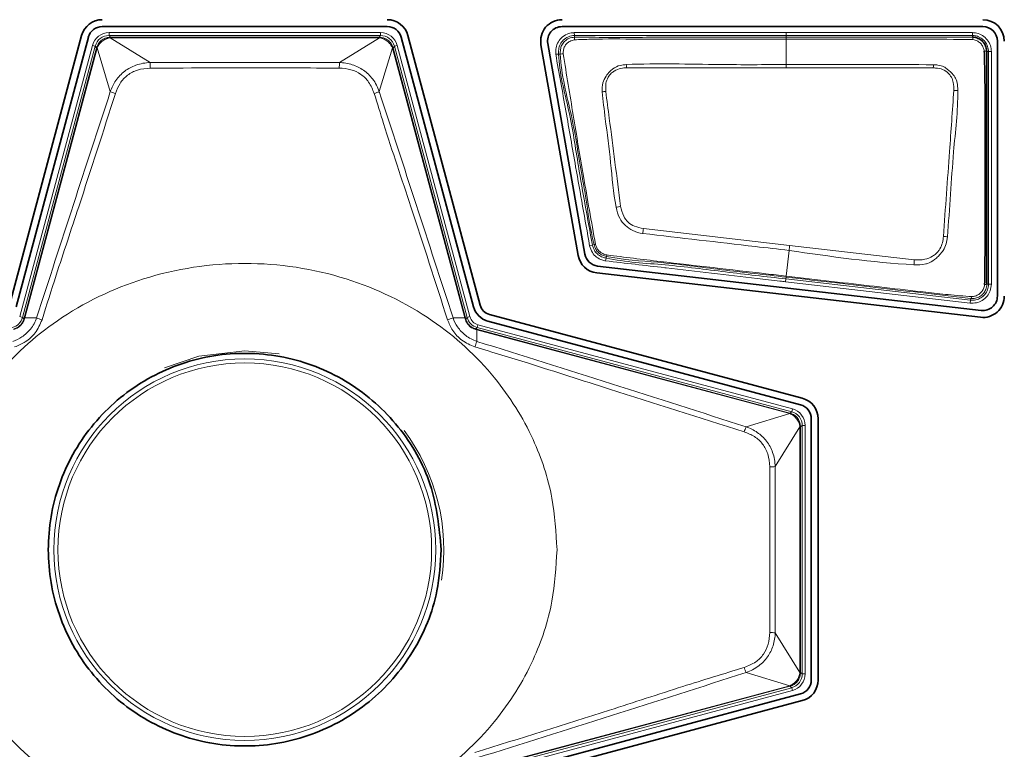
# Model space of a CAD drawing. Header units: millimetres. Extents: x 0 to 1118, y 0 to 864.
# Tile 240 of 256: x 735 to 744, y 480 to 486. Entities that reach past the tile are written whole.
import ezdxf

# ---------------------------------------------------------------- set-up
doc = ezdxf.new("R2010")
doc.units = ezdxf.units.MM
doc.layers.add('ALPHAREV', color=7, linetype='Continuous', lineweight=25)
doc.styles.add('SLDTEXTSTYLE0', font='TXT', dxfattribs={"width": 0.605})
doc.dimstyles.new('SLDDIMSTYLE3', dxfattribs={"dimtxt": 3.175, "dimasz": 4.572, "dimexe": 0, "dimexo": 0.0625, "dimgap": 0.79375, "dimtad": 0, "dimtih": 1, "dimtoh": 1, "dimdec": 0, "dimlfac": 4, "dimrnd": 1e-09, "dimzin": 12, "dimdsep": 46, "dimtxsty": 'SLDTEXTSTYLE0', "dimsah": 1, "dimcen": 0.09, "dimadec": 0, "dimazin": 3, "dimtfac": 1, "dimtofl": 0, "dimtmove": 0, "dimatfit": 3, "dimfxl": 1, "dimfrac": 2, "dimtolj": 1, "dimtzin": 12, "dimarcsym": 0})

# ---------------------------------------------------------------- blocks, each defined once
blk = doc.blocks.new('_D_14')
at = {"layer": 'ALPHAREV'}
for p, q in [((785.9052, 483.0737), (785.9052, 401.703)), ((689.8387, 418.1632), (689.8387, 401.703)), ((737.2656, 408.1759), (736.1742, 408.1759)), ((736.1742, 408.1759), (736.1742, 403.3032)), ((745.7543, 408.1759), (746.8457, 408.1759)), ((746.8457, 408.1759), (746.8457, 403.3032)), ((689.8387, 403.3032), (721.8859, 403.3032)), ((736.1742, 403.3032), (737.2656, 403.3032)), ((746.8457, 403.3032), (745.7543, 403.3032)), ((785.9052, 403.3032), (753.858, 403.3032))]:
    blk.add_line(p, q, dxfattribs=at)
for points in [[(689.8387, 403.3032), (694.4107, 402.5412), (694.4107, 404.0652)], [(785.9052, 403.3032), (781.3332, 404.0652), (781.3332, 402.5412)]]:
    blk.add_solid(points, dxfattribs=at)
at = {"layer": 'ALPHAREV', "char_height": 3.175, "attachment_point": 1, "style": 'SLDTEXTSTYLE0'}
for s, insert in [('384', (727.8067, 407.396)), ('15.1', (737.2656, 407.396)), ('FOOT TO COG', (722.6121, 401.7956))]:
    blk.add_mtext(s, dxfattribs=dict(at, insert=insert))

msp = doc.modelspace()

# ---------------------------------------------------------------- linework, layer by layer
at = {"color": 7, "linetype": 'Continuous', "lineweight": 35}
for p, q in [((735.9273, 486.2524), (738.415, 486.2524)), ((739.9397, 486.2524), (743.6137, 486.2524)), ((735.7473, 486.1746), (735.1162, 483.8193)), ((735.1745, 483.8036), (735.8056, 486.159)), ((738.5367, 486.159), (739.1678, 483.8036)), ((739.2261, 483.8193), (738.595, 486.1746)), ((743.5211, 486.1594), (743.5212, 486.1594)), ((739.7562, 486.0941), (740.0807, 484.2538)), ((740.1401, 484.2642), (739.8156, 486.1045)), ((743.7397, 486.1264), (743.7397, 483.8985)), ((743.5992, 483.7733), (740.2497, 484.161)), ((740.2428, 484.101), (743.5922, 483.7134)), ((742.0369, 483.0073), (739.3065, 483.7389)), ((735.2433, 483.7001), (735.2459, 483.7098)), ((739.2909, 483.6806), (742.0213, 482.949)), ((739.1874, 483.6117), (739.1971, 483.6091)), ((742.1147, 482.8273), (742.1147, 480.5455)), ((742.175, 480.5455), (742.175, 482.8273)), ((742.0213, 480.4238), (739.2909, 479.6922)), ((739.3065, 479.634), (742.0369, 480.3656))]:
    msp.add_line(p, q, dxfattribs=at)
at = {"color": 7, "linetype": 'Continuous', "lineweight": 18}
for p, q in [((735.9862, 486.1996), (738.3561, 486.1996)), ((735.9862, 486.1996), (735.9862, 486.1746)), ((735.9862, 486.1746), (735.9981, 486.1591)), ((738.3561, 486.1746), (735.9862, 486.1746)), ((735.9968, 486.154), (736.3457, 485.9382)), ((735.9981, 486.1591), (735.9981, 486.1541)), ((735.9981, 486.1591), (738.3442, 486.1591)), ((738.3442, 486.1541), (735.9981, 486.1541)), ((737.9966, 485.9382), (738.3455, 486.154)), ((738.3442, 486.1591), (738.3561, 486.1746)), ((738.3442, 486.1591), (738.3442, 486.1541)), ((738.3561, 486.1996), (738.3561, 486.1746)), ((740.047, 486.1995), (740.0488, 486.1746)), ((740.0488, 486.1746), (740.0499, 486.1594)), ((741.8962, 486.1746), (741.8962, 486.1996)), ((741.8962, 486.1996), (743.5211, 486.1996)), ((741.8962, 486.1593), (741.8962, 486.1746)), ((743.5211, 486.1746), (741.8962, 486.1746)), ((741.8962, 486.1593), (741.8962, 486.1433)), ((741.8962, 485.9208), (741.8962, 486.1433)), ((743.5211, 486.1746), (743.5211, 486.1996)), ((743.5211, 486.1594), (743.5211, 486.1746)), ((735.2065, 483.7193), (735.8413, 486.0885)), ((735.8655, 486.082), (735.2307, 483.7128)), ((735.2459, 483.7098), (735.8774, 486.0665)), ((735.8823, 486.0652), (735.2508, 483.7085)), ((735.8413, 486.0885), (735.8655, 486.082)), ((735.8774, 486.0665), (735.8655, 486.082)), ((735.8774, 486.0665), (735.8823, 486.0652)), ((735.9975, 485.6845), (735.8826, 486.0664)), ((738.4597, 486.0664), (738.3448, 485.6845)), ((738.4601, 486.0652), (738.4649, 486.0665)), ((739.0915, 483.7085), (738.4601, 486.0652)), ((738.4768, 486.082), (738.4649, 486.0665)), ((738.4649, 486.0665), (739.0964, 483.7098)), ((738.501, 486.0885), (738.4768, 486.082)), ((739.1117, 483.7128), (738.4768, 486.082)), ((738.501, 486.0885), (739.1358, 483.7193)), ((739.8848, 486.0108), (739.9097, 486.0117)), ((739.925, 486.0122), (739.9097, 486.0117)), ((743.6619, 486.0339), (743.6466, 486.0339)), ((743.6619, 484.0023), (743.6619, 486.0339)), ((743.6619, 486.0339), (743.6869, 486.0339)), ((743.6869, 486.0339), (743.6869, 484.0023)), ((736.3457, 485.9382), (737.9966, 485.9382)), ((741.8962, 485.8928), (741.8962, 485.9208)), ((743.1803, 485.8917), (741.8962, 485.8928)), ((740.6499, 484.4881), (741.9264, 484.3404)), ((740.1809, 484.3378), (740.205, 484.3443)), ((740.205, 484.3443), (740.2199, 484.3483)), ((741.9264, 484.3404), (743.014, 484.2156)), ((740.3289, 484.2456), (740.3257, 484.2305)), ((741.8971, 484.0731), (741.9215, 484.2975)), ((740.3204, 484.2061), (740.3257, 484.2305)), ((741.8962, 484.0732), (741.8971, 484.0731)), ((741.8915, 484.0241), (741.8944, 484.0489)), ((743.5021, 483.8377), (741.8915, 484.0241)), ((741.8961, 484.0643), (741.8944, 484.0489)), ((741.8944, 484.0489), (743.505, 483.8625)), ((741.8962, 484.0643), (741.8961, 484.0643)), ((741.8962, 484.0643), (741.8962, 484.0646)), ((743.6466, 484.0023), (743.6619, 484.0023)), ((743.6619, 484.0023), (743.6869, 484.0023)), ((743.505, 483.8625), (743.5021, 483.8377)), ((743.505, 483.8625), (743.5068, 483.8777)), ((735.2065, 483.7193), (735.2307, 483.7128)), ((735.2307, 483.7128), (735.2433, 483.7001)), ((735.2459, 483.7098), (735.2508, 483.7085)), ((735.2508, 483.7085), (735.354, 483.7092)), ((738.9884, 483.7092), (739.0915, 483.7085)), ((739.0915, 483.7085), (739.0964, 483.7098)), ((739.0964, 483.7098), (739.099, 483.7001)), ((739.099, 483.7001), (739.1117, 483.7128)), ((739.1358, 483.7193), (739.1117, 483.7128)), ((739.2065, 483.6486), (739.2, 483.6244)), ((739.2065, 483.6486), (741.9507, 482.9133)), ((739.2, 483.6244), (739.1874, 483.6117)), ((739.1958, 483.6043), (739.1971, 483.6091)), ((739.1958, 483.6043), (739.1964, 483.5031)), ((741.9274, 482.8723), (739.1958, 483.6043)), ((739.1971, 483.6091), (741.9287, 482.8772)), ((741.9443, 482.8891), (739.2, 483.6244)), ((737.1712, 483.4206), (737.4704, 483.3946)), ((741.5456, 482.7569), (741.9287, 482.872)), ((741.9274, 482.8723), (741.9287, 482.8772)), ((741.9287, 482.8772), (741.9443, 482.8891)), ((741.9507, 482.9133), (741.9443, 482.8891)), ((742.0163, 482.7578), (741.8007, 482.4091)), ((742.0163, 480.6114), (742.0163, 482.7565)), ((742.0163, 482.7565), (742.0214, 482.7565)), ((742.0369, 482.7684), (742.0214, 482.7565)), ((742.0214, 482.7565), (742.0214, 480.6114)), ((742.0369, 480.5994), (742.0369, 482.7684)), ((742.0619, 482.7684), (742.0369, 482.7684)), ((742.0619, 482.7684), (742.0619, 480.5994)), ((741.8007, 482.4091), (741.8007, 480.9587)), ((741.8007, 480.9587), (742.0163, 480.6101)), ((741.9287, 480.4959), (741.5456, 480.611)), ((742.0163, 480.6114), (742.0214, 480.6114)), ((742.0214, 480.6114), (742.0369, 480.5994)), ((742.0619, 480.5994), (742.0369, 480.5994)), ((739.1958, 479.7636), (741.9274, 480.4955)), ((741.9287, 480.4906), (739.1971, 479.7587)), ((739.2, 479.7434), (741.9443, 480.4787)), ((741.9274, 480.4955), (741.9287, 480.4906)), ((741.9443, 480.4787), (741.9287, 480.4906)), ((741.9443, 480.4787), (741.9507, 480.4546)), ((741.9507, 480.4546), (739.2065, 479.7193))]:
    msp.add_line(p, q, dxfattribs=at)
at = {"color": 7, "linetype": 'Continuous', "lineweight": 18, "flags": 128}
for points in [[(741.8962, 486.1746), (741.8462, 486.1746), (741.6462, 486.1746), (740.8462, 486.1746), (740.6827, 486.1746), (740.0488, 486.1746)], [(741.8962, 485.8928), (741.7962, 485.8928), (741.3962, 485.8928), (740.9962, 485.8928), (740.5023, 485.8928)], [(736.4698, 483.2726), (736.7707, 483.3737), (737.1712, 483.4206)]]:
    msp.add_lwpolyline(points, dxfattribs=at)
at = {"color": 7, "linetype": 'Continuous', "lineweight": 18}
for radius in [1.6663, 1.6307]:
    msp.add_circle((737.1712, 481.6839), radius, dxfattribs=at)
at = {"color": 7, "linetype": 'Continuous', "lineweight": 35}
for centre, radius, start, end in [((735.9273, 486.1264), 0.1863, 90, 165), ((738.415, 486.1264), 0.1863, 15, 90), ((739.9397, 486.1264), 0.1863, 90, 190), ((743.6137, 486.1264), 0.1863, 360, 90), ((735.9273, 486.1264), 0.126, 90, 165), ((738.415, 486.1264), 0.126, 15, 90), ((739.9397, 486.1264), 0.126, 90, 190), ((743.6137, 486.1264), 0.126, 0, 90), ((740.2642, 484.2861), 0.1863, 190, 263.39823), ((740.2642, 484.2861), 0.126, 190, 263.39823), ((743.6137, 483.8985), 0.1863, 263.39823, 360), ((743.6137, 483.8985), 0.126, 263.39823, 0), ((739.3359, 483.8487), 0.1137, 195, 255), ((739.3359, 483.8487), 0.174, 195, 255), ((741.9887, 482.8273), 0.1863, 360, 75), ((741.9887, 482.8273), 0.126, 360, 75), ((741.9887, 480.5455), 0.126, 285, 0), ((741.9887, 480.5455), 0.1863, 285, 0)]:
    msp.add_arc(centre, radius, start, end, dxfattribs=at)
at = {"color": 7, "linetype": 'Continuous', "lineweight": 18}
for centre, radius, start, end in [((735.9818, 486.1541), 0.015, 359.86237, 19.50054), ((738.3605, 486.1541), 0.015, 160.49946, 180.13763), ((740.1198, 486.1453), 0.0714, 168.62354, 186.69081), ((743.489, 486.1412), 0.0368, 356.22231, 29.63386), ((735.8865, 486.0809), 0.015, 235.49946, 255.13763), ((738.4559, 486.0809), 0.015, 284.86237, 304.50054), ((739.9501, 485.8804), 0.1342, 90.28164, 100.80796), ((743.6276, 486.001), 0.038, 60.02566, 93.95286), ((733.7299, 485.8837), 2.6164, 0.13453, 1.19301), ((740.6125, 485.8837), 2.6164, 178.80699, 179.86547), ((732.99, 485.5913), 7.5183, 2.29841, 2.51199), ((749.5008, 485.5894), 6.3278, 177.00854, 177.26148), ((736.1431, 486.0196), 0.3654, 246.51845, 253.93047), ((738.1993, 486.0196), 0.3654, 286.06953, 293.48155), ((740.3612, 485.3186), 0.3702, 96.12268, 101.16873), ((743.3597, 485.3499), 0.3455, 84.24224, 90.035), ((740.5558, 484.1161), 0.5762, 100.46158, 104.47945), ((745.2712, 483.8157), 4.6699, 171.72138, 172.25325), ((743.1857, 483.6061), 0.8182, 81.69992, 84.18326), ((740.2137, 484.414), 0.066, 275.42897, 286.14563), ((748.7076, 483.5521), 6.8269, 173.36917, 173.73199), ((740.3998, 484.2416), 0.071, 166.91143, 176.74313), ((759.1792, 483.3089), 16.1906, 176.78956, 176.94185), ((743.6304, 484.0342), 0.0358, 266.71983, 296.88187), ((743.4932, 483.8954), 0.0223, 307.56221, 355.84631), ((735.2474, 483.6947), 0.0068, 77.76913, 126.53293), ((735.4974, 484.0292), 0.3507, 245.85553, 254.14545), ((738.8449, 484.0292), 0.3507, 285.85455, 294.14447), ((739.0949, 483.6947), 0.0068, 53.46707, 102.23087), ((739.1819, 483.6077), 0.0068, 347.76913, 36.53293), ((739.6288, 483.3293), 0.466, 158.10233, 164.39632), ((741.9431, 482.8682), 0.0149, 145.37126, 165.13441), ((737.1712, 481.6839), 1.7366, 351.19295, 36.82993), ((741.923, 482.6), 0.4087, 157.43042, 164.04401), ((742.0163, 482.7727), 0.0149, 269.86559, 289.62874), ((741.7464, 484.858), 2.4495, 270.14609, 271.27144), ((741.7464, 478.5098), 2.4495, 88.72856, 89.85391), ((741.923, 480.7678), 0.4087, 195.95599, 202.56958), ((742.0163, 480.5951), 0.0149, 70.37126, 90.13441), ((741.9431, 480.4997), 0.0149, 194.86559, 214.62874)]:
    msp.add_arc(centre, radius, start, end, dxfattribs=at)
for centre, major_axis, ratio, start_param, end_param in [((735.9862, 486.0496), (-0.0913, 0.119), 0.999758, 5.628804, 6.937567), ((735.9862, 486.0496), (-0.0761, 0.0992), 0.999661, 5.628804, 6.937567), ((736.0003, 486.0313), (-0.0418, 0.1212), 0.972579, 5.959695, 5.976911), ((736.0003, 486.0763), (-0.0258, 0.0738), 0.954922, 5.961416, 5.978632), ((738.3421, 486.0313), (0.0418, 0.1212), 0.972579, 0.306274, 0.32349), ((738.3421, 486.0763), (0.0258, 0.0738), 0.954922, 0.304553, 0.321769), ((738.3561, 486.0496), (0.0913, 0.119), 0.999758, 5.628804, 6.937567), ((738.3561, 486.0496), (0.0761, 0.0992), 0.999661, 5.628804, 6.937567), ((736.0003, 486.0313), (0.1062, -0.0717), 0.972579, 3.447867, 3.465083), ((735.9569, 486.043), (0.0646, -0.044), 0.954922, 3.446146, 3.463362), ((738.3855, 486.043), (0.0646, 0.044), 0.954922, 5.961416, 5.978632), ((738.3421, 486.0313), (0.1062, 0.0717), 0.972579, 5.959695, 5.976911), ((735.1099, 483.7452), (0.0884, -0.0884), 0.999878, 5.759674, 6.806696), ((739.2324, 483.7452), (0.0884, 0.0884), 0.999878, 2.618082, 3.665103), ((739.2324, 483.7452), (-0.0707, -0.0707), 0.999797, 5.759674, 6.806696), ((741.9052, 482.7977), (0.044, 0.0646), 0.954922, 0.304434, 0.321769), ((741.8936, 482.7543), (0.0717, 0.1062), 0.972579, 0.306155, 0.32349), ((741.9119, 482.7684), (0.0992, 0.0761), 0.999661, 5.628804, 6.937567), ((741.9119, 482.7684), (0.119, 0.0913), 0.999758, 5.628804, 6.937567), ((741.9385, 482.7543), (0.0738, 0.0258), 0.954922, 5.961416, 5.978751), ((741.8936, 482.7543), (0.1212, 0.0418), 0.972579, 5.959695, 5.97703), ((741.9119, 480.5995), (0.0992, -0.0761), 0.999661, 5.628804, 6.937567), ((741.9119, 480.5995), (0.119, -0.0913), 0.999758, 5.628804, 6.937567), ((741.9385, 480.6135), (0.0738, -0.0258), 0.954922, 0.304434, 0.321769), ((741.8936, 480.6135), (0.1212, -0.0418), 0.972579, 0.306155, 0.32349), ((741.9052, 480.5701), (-0.044, 0.0646), 0.954922, 2.819823, 2.837158), ((741.8936, 480.6135), (-0.0717, 0.1062), 0.972579, 2.818102, 2.835437)]:
    msp.add_ellipse(centre, major_axis=major_axis, ratio=ratio, start_param=start_param, end_param=end_param, dxfattribs=at)
for points, knots in [([(735.878, 486.0686), (735.8832, 486.0818), (735.8937, 486.1082), (735.9248, 486.1378), (735.9601, 486.1557), (735.985, 486.158), (735.996, 486.1591)], [0, 0, 0, 0, 0.267355, 0.531013, 0.792242, 1, 1, 1, 1]), ([(735.9968, 486.154), (735.9968, 486.154), (735.9868, 486.1529), (735.964, 486.1474), (735.9308, 486.1297), (735.9011, 486.1016), (735.8874, 486.0786), (735.8826, 486.0664), (735.8826, 486.0664)], [0, 0, 0, 0, 0.000099, 0.204967, 0.468567, 0.735063, 0.999901, 1, 1, 1, 1]), ([(738.4597, 486.0664), (738.4597, 486.0664), (738.4553, 486.0776), (738.4425, 486.0998), (738.4142, 486.1277), (738.3804, 486.1467), (738.3566, 486.1528), (738.3455, 486.154), (738.3455, 486.154)], [0, 0, 0, 0, 0.000099, 0.244073, 0.508658, 0.774293, 0.999901, 1, 1, 1, 1]), ([(738.3464, 486.1591), (738.3585, 486.1578), (738.3845, 486.1552), (738.4204, 486.1358), (738.4498, 486.1061), (738.4596, 486.0808), (738.4644, 486.0686)], [0, 0, 0, 0, 0.228401, 0.491458, 0.753348, 1, 1, 1, 1]), ([(739.8848, 486.0108), (739.8847, 486.0255), (739.8846, 486.0582), (739.8981, 486.1087), (739.9329, 486.1558), (739.9799, 486.1883), (740.0215, 486.1976), (740.0423, 486.1992), (740.047, 486.1995)], [0, 0, 0, 0, 0.156991, 0.351979, 0.549313, 0.775672, 0.949589, 1, 1, 1, 1]), ([(740.0488, 486.1746), (740.0488, 486.1746), (740.0307, 486.1733), (739.9941, 486.1678), (739.9507, 486.1374), (739.9209, 486.0976), (739.9096, 486.0538), (739.9097, 486.025), (739.9097, 486.0117)], [0, 0, 0, 0, 0.0000623, 0.226257, 0.4486042, 0.6418977, 0.8342191, 1, 1, 1, 1]), ([(739.925, 486.0122), (739.925, 486.0122), (739.9245, 486.0254), (739.925, 486.0521), (739.9356, 486.0927), (739.9621, 486.1266), (740.0007, 486.1535), (740.0327, 486.1581), (740.0499, 486.1594), (740.0499, 486.1594)], [0, 0, 0, 0, 0.000069, 0.181862, 0.36744, 0.566113, 0.762287, 0.999931, 1, 1, 1, 1]), ([(740.049, 486.137), (740.0345, 486.1335), (740.0097, 486.1276), (739.9809, 486.1054), (739.9615, 486.0805), (739.9513, 486.0488), (739.9501, 486.0266), (739.9495, 486.0145)], [0, 0, 0, 0, 0.254503, 0.434183, 0.616241, 0.792354, 1, 1, 1, 1]), ([(740.047, 486.1995), (740.2589, 486.1996), (740.6827, 486.1997), (741.2991, 486.1996), (741.7036, 486.1996), (741.8962, 486.1996)], [0, 0, 0, 0, 0.3437995, 0.6875989, 1, 1, 1, 1]), ([(741.8962, 486.1433), (741.8628, 486.1433), (741.6962, 486.1433), (741.2628, 486.1436), (740.7285, 486.1416), (740.2793, 486.1457), (740.097, 486.1388), (740.049, 486.137)], [0, 0, 0, 0, 0.054134, 0.270669, 0.70374, 0.921922, 1, 1, 1, 1]), ([(740.0499, 486.1594), (740.0499, 486.1594), (740.0977, 486.1628), (740.3305, 486.1539), (740.7472, 486.1614), (741.3148, 486.1587), (741.6979, 486.1591), (741.8962, 486.1593)], [0, 0, 0, 0, 0.000008, 0.077922, 0.377558, 0.677759, 1, 1, 1, 1]), ([(741.8962, 486.1593), (742.0847, 486.1593), (742.3288, 486.1593), (742.7212, 486.1593), (743.0743, 486.1593), (743.3719, 486.1593), (743.5211, 486.1594)], [0, 0, 0, 0, 0.348076, 0.450575, 0.724495, 1, 1, 1, 1]), ([(743.5258, 486.1387), (743.375, 486.1407), (743.0759, 486.1445), (742.6283, 486.143), (742.2359, 486.1434), (741.9918, 486.1433), (741.8962, 486.1433)], [0, 0, 0, 0, 0.277616, 0.55073, 0.823865, 1, 1, 1, 1]), ([(743.5211, 486.1996), (743.5339, 486.1988), (743.5653, 486.1966), (743.6123, 486.176), (743.654, 486.138), (743.6817, 486.0886), (743.6852, 486.052), (743.6869, 486.0339)], [0, 0, 0, 0, 0.148542, 0.362996, 0.577594, 0.792489, 1, 1, 1, 1]), ([(743.6619, 486.0339), (743.6604, 486.0492), (743.6575, 486.0804), (743.6339, 486.1223), (743.5985, 486.1545), (743.5587, 486.1721), (743.532, 486.1739), (743.5211, 486.1746)], [0, 0, 0, 0, 0.207525, 0.422406, 0.636965, 0.851374, 1, 1, 1, 1]), ([(743.625, 486.0389), (743.6229, 486.0493), (743.6186, 486.0705), (743.6011, 486.0986), (743.5767, 486.1209), (743.5506, 486.1349), (743.5328, 486.1377), (743.5258, 486.1387)], [0, 0, 0, 0, 0.209213, 0.424915, 0.643298, 0.861018, 1, 1, 1, 1]), ([(740.1809, 484.3378), (740.1401, 484.5682), (740.0705, 484.9613), (739.973, 485.5192), (739.9143, 485.8464), (739.8848, 486.0108)], [0, 0, 0, 0, 0.413035, 0.70499, 1, 1, 1, 1]), ([(739.9097, 486.0117), (739.9097, 486.0117), (739.9152, 485.8458), (740.0087, 485.5235), (740.0909, 484.9659), (740.1629, 484.5738), (740.205, 484.3443)], [0, 0, 0, 0, 0.0000089, 0.2939523, 0.5868623, 1, 1, 1, 1]), ([(740.2199, 484.3483), (740.2199, 484.3483), (740.1828, 484.4869), (740.1616, 484.6884), (740.0921, 485.0632), (740.034, 485.4782), (739.931, 485.8303), (739.925, 486.0121), (739.925, 486.0122)], [0, 0, 0, 0, 0.000009, 0.254881, 0.357627, 0.676791, 0.999991, 1, 1, 1, 1]), ([(739.9495, 486.0145), (739.9643, 485.9251), (739.9939, 485.7462), (740.0518, 485.3897), (740.1294, 484.9242), (740.1965, 484.5489), (740.232, 484.3506)], [0, 0, 0, 0, 0.161169, 0.322293, 0.641919, 1, 1, 1, 1]), ([(735.9975, 485.6845), (735.9975, 485.6845), (736.0091, 485.7187), (736.0417, 485.7855), (736.119, 485.8674), (736.2239, 485.9231), (736.3036, 485.9367), (736.3457, 485.9382), (736.3457, 485.9382)], [0, 0, 0, 0, 0.000033, 0.237572, 0.481211, 0.723864, 0.999967, 1, 1, 1, 1]), ([(736.3463, 485.8899), (736.3084, 485.8869), (736.2379, 485.8812), (736.1451, 485.832), (736.077, 485.7595), (736.0536, 485.6988), (736.042, 485.6685)], [0, 0, 0, 0, 0.278939, 0.519553, 0.760958, 1, 1, 1, 1]), ([(737.996, 485.8899), (737.9627, 485.89), (737.796, 485.8907), (737.2461, 485.8924), (736.7296, 485.891), (736.3463, 485.8899)], [0, 0, 0, 0, 0.060615, 0.303076, 1, 1, 1, 1]), ([(738.3004, 485.6685), (738.2866, 485.7032), (738.2609, 485.7678), (738.1866, 485.8395), (738.0964, 485.8826), (738.0302, 485.8874), (737.996, 485.8899)], [0, 0, 0, 0, 0.274544, 0.511285, 0.747593, 1, 1, 1, 1]), ([(737.9966, 485.9382), (737.9966, 485.9382), (738.0347, 485.9369), (738.1095, 485.9251), (738.2113, 485.8759), (738.2952, 485.7947), (738.3315, 485.7238), (738.3448, 485.6845), (738.3448, 485.6845)], [0, 0, 0, 0, 0.000033, 0.249575, 0.487562, 0.72675, 0.999967, 1, 1, 1, 1]), ([(740.2894, 485.6819), (740.2893, 485.7088), (740.289, 485.7575), (740.3201, 485.8173), (740.3522, 485.8567), (740.3919, 485.8916), (740.4414, 485.9161), (740.4832, 485.9194), (740.5011, 485.9208)], [0, 0, 0, 0, 0.223004, 0.40339, 0.550618, 0.649795, 0.85012, 1, 1, 1, 1]), ([(740.5023, 485.8928), (740.4862, 485.8918), (740.4489, 485.8894), (740.4041, 485.8702), (740.3655, 485.8436), (740.3375, 485.8082), (740.3189, 485.7527), (740.3207, 485.7103), (740.3217, 485.6868)], [0, 0, 0, 0, 0.152632, 0.353534, 0.453266, 0.597218, 0.776209, 1, 1, 1, 1]), ([(740.5011, 485.9208), (740.5013, 485.9208), (740.7739, 485.9327), (741.2393, 485.9174), (741.7041, 485.9198), (741.8962, 485.9208)], [0, 0, 0, 0, 0.000392, 0.586904, 1, 1, 1, 1]), ([(741.8962, 485.9208), (741.9818, 485.9209), (742.4103, 485.9212), (742.8388, 485.9203), (743.1817, 485.9196)], [0, 0, 0, 0, 0.199885, 1, 1, 1, 1]), ([(743.3595, 485.6953), (743.3593, 485.7183), (743.3591, 485.7577), (743.3435, 485.8038), (743.3166, 485.8408), (743.2788, 485.875), (743.2254, 485.8893), (743.1928, 485.891), (743.1803, 485.8917)], [0, 0, 0, 0, 0.226459, 0.389111, 0.469736, 0.677982, 0.876922, 1, 1, 1, 1]), ([(743.1817, 485.9196), (743.1819, 485.9196), (743.1951, 485.9189), (743.226, 485.9165), (743.2625, 485.9073), (743.3035, 485.8828), (743.3319, 485.8547), (743.3669, 485.8177), (743.3806, 485.7905), (743.3929, 485.7471), (743.3936, 485.7189), (743.3943, 485.6936)], [0, 0, 0, 0, 0.001913, 0.114338, 0.267549, 0.319965, 0.527056, 0.610724, 0.758058, 0.782667, 1, 1, 1, 1]), ([(735.354, 483.7092), (735.4609, 484.0386), (735.6748, 484.6974), (735.8899, 485.3555), (735.9975, 485.6845)], [0, 0, 0, 0, 0.499979, 1, 1, 1, 1]), ([(736.042, 485.6685), (735.9359, 485.338), (735.7659, 484.8077), (735.5467, 484.1519), (735.4426, 483.8217), (735.4016, 483.6918)], [0, 0, 0, 0, 0.501063, 0.803813, 1, 1, 1, 1]), ([(738.9407, 483.6918), (738.8349, 484.0211), (738.6509, 484.5936), (738.4303, 485.2482), (738.3276, 485.5806), (738.3004, 485.6685)], [0, 0, 0, 0, 0.49889, 0.867446, 1, 1, 1, 1]), ([(738.3448, 485.6845), (738.4524, 485.3555), (738.6676, 484.6974), (738.8814, 484.0386), (738.9884, 483.7092)], [0, 0, 0, 0, 0.500027, 1, 1, 1, 1]), ([(740.4118, 484.674), (740.4117, 484.6745), (740.3879, 484.8031), (740.3676, 485.063), (740.323, 485.3978), (740.2986, 485.6039), (740.2894, 485.6819)], [0, 0, 0, 0, 0.001469, 0.385805, 0.767703, 1, 1, 1, 1]), ([(740.3217, 485.6868), (740.3318, 485.6091), (740.3586, 485.4036), (740.4015, 485.0689), (740.4346, 484.8116), (740.4512, 484.6827)], [0, 0, 0, 0, 0.232386, 0.615425, 1, 1, 1, 1]), ([(743.2686, 484.4201), (743.2775, 484.5439), (743.2952, 484.7916), (743.3258, 485.2169), (743.347, 485.5178), (743.3595, 485.6953)], [0, 0, 0, 0, 0.290819, 0.581537, 1, 1, 1, 1]), ([(743.3943, 485.6936), (743.3943, 485.6933), (743.3953, 485.5147), (743.3575, 485.2137), (743.3317, 484.7877), (743.3131, 484.5398), (743.3038, 484.4157)], [0, 0, 0, 0, 0.00076, 0.418996, 0.709074, 1, 1, 1, 1]), ([(740.6438, 484.4452), (740.6436, 484.4452), (740.6136, 484.4496), (740.5579, 484.4646), (740.49, 484.5136), (740.434, 484.5816), (740.4198, 484.6409), (740.4118, 484.674)], [0, 0, 0, 0, 0.001708, 0.259964, 0.483259, 0.711212, 1, 1, 1, 1]), ([(740.4512, 484.6827), (740.458, 484.6533), (740.4698, 484.6022), (740.5144, 484.5408), (740.5761, 484.5033), (740.6237, 484.4935), (740.6499, 484.4881)], [0, 0, 0, 0, 0.298081, 0.517996, 0.735793, 1, 1, 1, 1]), ([(741.9215, 484.2975), (741.8234, 484.3088), (741.3975, 484.358), (740.9717, 484.4073), (740.6438, 484.4452)], [0, 0, 0, 0, 0.230284, 1, 1, 1, 1]), ([(743.3038, 484.4157), (743.3038, 484.4155), (743.3016, 484.3953), (743.2957, 484.3531), (743.2726, 484.3041), (743.2453, 484.2697), (743.2211, 484.243), (743.1847, 484.2103), (743.1467, 484.1889), (743.0861, 484.1712), (743.0463, 484.172), (743.0116, 484.1726)], [0, 0, 0, 0, 0.001259, 0.143959, 0.299696, 0.377139, 0.45519, 0.553862, 0.722719, 0.757762, 1, 1, 1, 1]), ([(743.014, 484.2156), (743.045, 484.2145), (743.1007, 484.2126), (743.1639, 484.2396), (743.2013, 484.2662), (743.2227, 484.2886), (743.2438, 484.3199), (743.2623, 484.3639), (743.2665, 484.4014), (743.2686, 484.4201)], [0, 0, 0, 0, 0.248655, 0.445661, 0.5428811, 0.6190106, 0.6951629, 0.8484488, 1, 1, 1, 1]), ([(740.3204, 484.2061), (740.3096, 484.2086), (740.2814, 484.215), (740.2395, 484.2371), (740.1995, 484.2795), (740.1875, 484.3172), (740.1809, 484.3378)], [0, 0, 0, 0, 0.164092, 0.424713, 0.685169, 1, 1, 1, 1]), ([(740.205, 484.3443), (740.205, 484.3443), (740.2099, 484.3261), (740.2212, 484.2935), (740.2551, 484.2571), (740.2912, 484.2383), (740.3157, 484.2328), (740.3257, 484.2305)], [0, 0, 0, 0, 0.000085, 0.320256, 0.573919, 0.826496, 1, 1, 1, 1]), ([(740.3289, 484.2456), (740.3289, 484.2456), (740.3166, 484.2482), (740.2919, 484.254), (740.2596, 484.2742), (740.2327, 484.3058), (740.224, 484.3331), (740.2199, 484.3483), (740.2199, 484.3483)], [0, 0, 0, 0, 0.0000939, 0.2356057, 0.4723832, 0.7038771, 0.9999061, 1, 1, 1, 1]), ([(740.232, 484.3506), (740.237, 484.3364), (740.2454, 484.3124), (740.2695, 484.2858), (740.2968, 484.2669), (740.3187, 484.2609), (740.3306, 484.2576)], [0, 0, 0, 0, 0.312993, 0.525768, 0.743338, 1, 1, 1, 1]), ([(741.8961, 484.0643), (741.7092, 484.0851), (741.3353, 484.1268), (740.8147, 484.198), (740.4753, 484.2144), (740.3289, 484.2456), (740.3289, 484.2456)], [0, 0, 0, 0, 0.357597, 0.715194, 0.99999, 1, 1, 1, 1]), ([(740.3306, 484.2576), (740.4862, 484.2384), (740.7952, 484.2002), (741.2581, 484.1473), (741.6243, 484.1047), (741.837, 484.08), (741.8962, 484.0732)], [0, 0, 0, 0, 0.2983279, 0.5925313, 0.8867014, 1, 1, 1, 1]), ([(743.0116, 484.1726), (743.0112, 484.1726), (742.646, 484.1917), (742.2836, 484.2446), (741.9215, 484.2975)], [0, 0, 0, 0, 0.00107, 1, 1, 1, 1]), ([(739.8962, 481.6839), (739.8874, 481.8352), (739.8682, 482.1656), (739.6933, 482.6851), (739.3536, 483.231), (738.8013, 483.7337), (738.0491, 484.0962), (737.1712, 484.2293), (736.2933, 484.0962), (735.5409, 483.7337), (734.9893, 483.231), (734.6474, 482.6851), (734.479, 482.1656), (734.4311, 481.6839), (734.479, 481.2023), (734.6474, 480.6827), (734.9893, 480.1368), (735.5409, 479.6342), (736.2933, 479.2716), (737.1712, 479.1386), (738.0491, 479.2716), (738.8013, 479.6342), (739.3536, 480.1368), (739.6933, 480.6827), (739.8682, 481.2023), (739.8874, 481.5327), (739.8962, 481.6839)], [0, 0, 0, 0, 0.027672, 0.060454, 0.099202, 0.144378, 0.19539, 0.25, 0.30461, 0.355622, 0.400798, 0.439546, 0.472328, 0.5, 0.527672, 0.560454, 0.599202, 0.644378, 0.69539, 0.75, 0.80461, 0.855622, 0.900798, 0.939546, 0.972328, 1, 1, 1, 1]), ([(741.8915, 484.0241), (741.8749, 484.026), (741.7921, 484.0356), (741.4445, 484.0758), (741.1095, 484.1142), (740.6686, 484.1658), (740.4926, 484.1862), (740.3204, 484.2061)], [0, 0, 0, 0, 0.031615, 0.158073, 0.663905, 0.67123, 1, 1, 1, 1]), ([(740.3257, 484.2305), (740.3257, 484.2305), (740.4944, 484.1945), (740.8455, 484.1781), (741.3668, 484.108), (741.7185, 484.0686), (741.8944, 484.0489)], [0, 0, 0, 0, 0.0000095, 0.3277816, 0.6638819, 1, 1, 1, 1]), ([(741.8962, 484.0732), (741.8962, 484.0707), (741.8962, 484.0665), (741.8962, 484.0651), (741.8962, 484.0646)], [0, 0, 0, 0, 0.604654, 1, 1, 1, 1]), ([(741.8971, 484.0731), (741.9302, 484.0692), (742.0958, 484.05), (742.5021, 484.0028), (742.9402, 483.9523), (743.3139, 483.9099), (743.4471, 483.8992), (743.5154, 483.8938)], [0, 0, 0, 0, 0.0614112, 0.3070562, 0.7537009, 0.8737981, 1, 1, 1, 1]), ([(743.5068, 483.8777), (743.5067, 483.8777), (743.442, 483.8855), (743.3097, 483.9004), (742.9211, 483.9459), (742.4492, 484.0002), (742.0431, 484.0472), (741.8962, 484.0643)], [0, 0, 0, 0, 0.0000085, 0.1227208, 0.2434206, 0.7262303, 1, 1, 1, 1]), ([(743.6869, 484.0023), (743.6849, 483.9831), (743.6811, 483.9452), (743.6517, 483.8954), (743.6093, 483.8584), (743.557, 483.8366), (743.5202, 483.8373), (743.5021, 483.8377)], [0, 0, 0, 0, 0.206408, 0.406181, 0.606089, 0.806512, 1, 1, 1, 1]), ([(743.505, 483.8625), (743.505, 483.8625), (743.5201, 483.8607), (743.5517, 483.8623), (743.596, 483.8799), (743.632, 483.9116), (743.657, 483.9538), (743.6602, 483.986), (743.6619, 484.0023)], [0, 0, 0, 0, 0.000069, 0.193541, 0.393933, 0.593787, 0.793541, 1, 1, 1, 1]), ([(743.6466, 484.0023), (743.6466, 484.0023), (743.6466, 483.9872), (743.6412, 483.958), (743.6193, 483.9205), (743.5873, 483.893), (743.5483, 483.8775), (743.5203, 483.8762), (743.5068, 483.8777), (743.5068, 483.8777)], [0, 0, 0, 0, 0.000071, 0.215696, 0.41149, 0.608655, 0.804784, 0.999923, 1, 1, 1, 1]), ([(743.5154, 483.8938), (743.5261, 483.895), (743.5476, 483.8975), (743.5771, 483.9123), (743.6016, 483.9341), (743.6205, 483.9633), (743.6256, 483.9862), (743.6283, 483.9985)], [0, 0, 0, 0, 0.191842, 0.387343, 0.580434, 0.776139, 1, 1, 1, 1]), ([(735.1459, 483.5031), (735.1459, 483.5031), (735.1742, 483.512), (735.2319, 483.5406), (735.307, 483.6101), (735.3423, 483.6738), (735.354, 483.7092), (735.354, 483.7092)], [0, 0, 0, 0, 0.00005, 0.294628, 0.628272, 0.99995, 1, 1, 1, 1]), ([(735.2488, 483.7013), (735.248, 483.6983), (735.2433, 483.6819), (735.2279, 483.6531), (735.1955, 483.6215), (735.1676, 483.6113), (735.1538, 483.6063)], [0, 0, 0, 0, 0.066348, 0.367276, 0.687028, 1, 1, 1, 1]), ([(735.155, 483.6117), (735.1679, 483.6165), (735.1937, 483.626), (735.2238, 483.6554), (735.2381, 483.682), (735.2425, 483.6973), (735.2433, 483.7001)], [0, 0, 0, 0, 0.315839, 0.630493, 0.931818, 1, 1, 1, 1]), ([(735.4016, 483.6918), (735.384, 483.6521), (735.3506, 483.5768), (735.2622, 483.4952), (735.1943, 483.4676), (735.1624, 483.4546)], [0, 0, 0, 0, 0.3719437, 0.7041282, 1, 1, 1, 1]), ([(735.2508, 483.7085), (735.2508, 483.7085), (735.2501, 483.7061), (735.2495, 483.7037), (735.2488, 483.7013)], [0, 0, 0, 0, 0.001998, 1, 1, 1, 1]), ([(739.1799, 483.4546), (739.1406, 483.4716), (739.0651, 483.504), (738.9827, 483.5916), (738.9541, 483.6598), (738.9407, 483.6918)], [0, 0, 0, 0, 0.36574, 0.701782, 1, 1, 1, 1]), ([(738.9884, 483.7092), (738.9884, 483.7092), (738.9977, 483.6808), (739.0271, 483.6229), (739.0975, 483.5486), (739.1615, 483.5142), (739.1964, 483.5031), (739.1964, 483.5031)], [0, 0, 0, 0, 0.00005, 0.297674, 0.635276, 0.99995, 1, 1, 1, 1]), ([(739.0935, 483.7013), (739.0929, 483.7037), (739.0922, 483.7061), (739.0915, 483.7085), (739.0915, 483.7085)], [0, 0, 0, 0, 0.998002, 1, 1, 1, 1]), ([(739.1885, 483.6063), (739.1856, 483.6071), (739.1691, 483.6118), (739.1404, 483.6272), (739.1088, 483.6595), (739.0986, 483.6875), (739.0935, 483.7013)], [0, 0, 0, 0, 0.066348, 0.367276, 0.687028, 1, 1, 1, 1]), ([(739.099, 483.7001), (739.1037, 483.6872), (739.1132, 483.6614), (739.1427, 483.6313), (739.1692, 483.617), (739.1845, 483.6126), (739.1874, 483.6117)], [0, 0, 0, 0, 0.315839, 0.630493, 0.931818, 1, 1, 1, 1]), ([(739.1958, 483.6043), (739.1958, 483.6043), (739.1934, 483.605), (739.191, 483.6056), (739.1885, 483.6063)], [0, 0, 0, 0, 0.001998, 1, 1, 1, 1]), ([(739.1964, 483.5031), (739.5886, 483.3801), (740.3732, 483.1341), (741.1548, 482.8826), (741.5456, 482.7569)], [0, 0, 0, 0, 0.499906, 1, 1, 1, 1]), ([(741.5301, 482.7124), (741.1378, 482.8363), (740.5094, 483.0347), (739.7287, 483.2877), (739.3356, 483.4073), (739.1799, 483.4546)], [0, 0, 0, 0, 0.50095, 0.80236, 1, 1, 1, 1]), ([(742.0163, 482.7578), (742.0163, 482.7578), (742.0152, 482.7678), (742.0096, 482.7906), (741.9919, 482.8238), (741.9639, 482.8535), (741.9408, 482.8672), (741.9287, 482.872), (741.9287, 482.872)], [0, 0, 0, 0, 0.000099, 0.205023, 0.468657, 0.735206, 0.999901, 1, 1, 1, 1]), ([(741.9308, 482.8766), (741.9441, 482.8714), (741.9704, 482.8609), (742.0001, 482.8298), (742.0179, 482.7945), (742.0203, 482.7696), (742.0213, 482.7587)], [0, 0, 0, 0, 0.267205, 0.530926, 0.792194, 1, 1, 1, 1]), ([(741.7526, 482.4085), (741.7496, 482.4464), (741.744, 482.5167), (741.6947, 482.6091), (741.622, 482.6773), (741.5608, 482.7006), (741.5301, 482.7124)], [0, 0, 0, 0, 0.2784326, 0.5177233, 0.7577167, 1, 1, 1, 1]), ([(741.5456, 482.7569), (741.5456, 482.7569), (741.5804, 482.7452), (741.6477, 482.7127), (741.7299, 482.6353), (741.7856, 482.5308), (741.7993, 482.4513), (741.8007, 482.4091), (741.8007, 482.4091)], [0, 0, 0, 0, 0.000033, 0.240706, 0.482945, 0.724319, 0.999967, 1, 1, 1, 1]), ([(741.7526, 480.9593), (741.7528, 480.9926), (741.7535, 481.1593), (741.755, 481.6424), (741.7536, 482.0921), (741.7526, 482.4085)], [0, 0, 0, 0, 0.0690018, 0.3450106, 1, 1, 1, 1]), ([(741.5301, 480.6555), (741.5649, 480.6691), (741.6296, 480.6945), (741.7016, 480.7684), (741.7452, 480.8584), (741.7501, 480.9249), (741.7526, 480.9593)], [0, 0, 0, 0, 0.274606, 0.510484, 0.746024, 1, 1, 1, 1]), ([(741.8007, 480.9587), (741.8007, 480.9587), (741.7994, 480.9203), (741.7875, 480.8453), (741.7377, 480.7436), (741.6562, 480.6601), (741.585, 480.6242), (741.5456, 480.611), (741.5456, 480.611)], [0, 0, 0, 0, 0.000033, 0.25119, 0.488485, 0.726814, 0.999967, 1, 1, 1, 1]), ([(739.1799, 479.9132), (739.5721, 480.0348), (740.179, 480.2229), (740.9573, 480.4793), (741.3511, 480.6004), (741.5301, 480.6555)], [0, 0, 0, 0, 0.499028, 0.772399, 1, 1, 1, 1]), ([(741.5456, 480.611), (741.1548, 480.4852), (740.3732, 480.2337), (739.5886, 479.9877), (739.1964, 479.8648)], [0, 0, 0, 0, 0.500078, 1, 1, 1, 1]), ([(741.9287, 480.4959), (741.9287, 480.4959), (741.9399, 480.5003), (741.962, 480.5131), (741.9899, 480.5413), (742.0089, 480.5751), (742.015, 480.599), (742.0163, 480.6101), (742.0163, 480.6101)], [0, 0, 0, 0, 0.000099, 0.243996, 0.508611, 0.774308, 0.999901, 1, 1, 1, 1]), ([(742.0213, 480.6092), (742.0201, 480.5971), (742.0174, 480.5711), (741.998, 480.5352), (741.9683, 480.5058), (741.9431, 480.496), (741.9308, 480.4912)], [0, 0, 0, 0, 0.228379, 0.491504, 0.753433, 1, 1, 1, 1])]:
    msp.add_open_spline(points, degree=3, knots=knots, dxfattribs=at)
at = {"color": 7, "linetype": 'Continuous', "lineweight": 35}
for points, knots in [([(743.5212, 486.1594), (743.5212, 486.1594), (743.5309, 486.1594), (743.5546, 486.1566), (743.5901, 486.1416), (743.6215, 486.113), (743.6426, 486.0757), (743.6453, 486.0478), (743.6466, 486.0339)], [0, 0, 0, 0, 0.000076, 0.148616, 0.362288, 0.576347, 0.788356, 1, 1, 1, 1]), ([(743.6283, 483.9985), (743.6293, 484.0339), (743.6311, 484.1035), (743.6314, 484.2418), (743.6323, 484.4816), (743.6324, 484.8022), (743.6314, 485.2847), (743.6355, 485.6898), (743.6268, 485.9795), (743.625, 486.0389)], [0, 0, 0, 0, 0.052067, 0.10243, 0.203216, 0.404615, 0.573842, 0.912598, 1, 1, 1, 1]), ([(743.6466, 486.0339), (743.6466, 485.976), (743.6466, 485.6878), (743.6465, 485.2845), (743.6465, 484.8022), (743.6465, 484.4817), (743.6465, 484.2419), (743.6466, 484.1051), (743.6465, 484.0364), (743.6466, 484.0023), (743.6466, 484.0023)], [0, 0, 0, 0, 0.085615, 0.425541, 0.595492, 0.797743, 0.89887, 0.949435, 0.999993, 1, 1, 1, 1]), ([(738.886, 481.6839), (738.8671, 481.8767), (738.8292, 482.2622), (738.5337, 482.7754), (738.0985, 483.1655), (737.555, 483.3887), (736.9691, 483.4197), (736.4058, 483.255), (735.9289, 482.9131), (735.592, 482.4326), (735.4331, 481.8678), (735.4703, 481.2822), (735.6991, 480.7421), (736.0938, 480.308), (736.6099, 480.029), (737.1895, 479.9365), (737.7668, 480.0411), (738.2777, 480.3309), (738.661, 480.7731), (738.8589, 481.2509), (738.8785, 481.5635), (738.886, 481.6839)], [0, 0, 0, 0, 0.0536751, 0.1073499, 0.1610322, 0.2147242, 0.2684181, 0.3221107, 0.3758041, 0.4294977, 0.4831842, 0.5368595, 0.5905306, 0.6442093, 0.6978989, 0.751593, 0.8052858, 0.8589787, 0.9126728, 0.9663624, 1, 1, 1, 1])]:
    msp.add_open_spline(points, degree=3, knots=knots, dxfattribs=at)

# ---------------------------------------------------------------- dimensions: what is measured, and where the dimension line sits
at = {"layer": 'ALPHAREV'}
dim = msp.add_linear_dim(base=(689.8387, 403.3032), p1=(785.9052, 484.6739), p2=(689.8387, 419.7634), text='<>\\PFOOT TO COG', dimstyle='SLDDIMSTYLE3', dxfattribs=at)
dim.commit()
dim.dimension.update_dxf_attribs({"geometry": '_D_14', "text_midpoint": (737.8719, 403.3032), "dimtype": 160})

doc.saveas('drawing.dxf')
